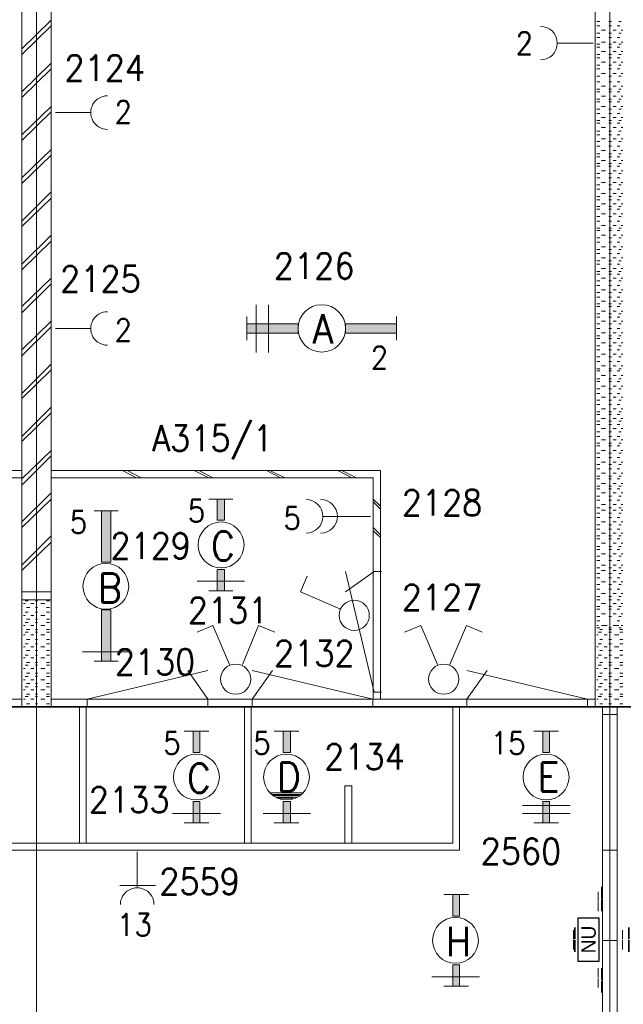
# Model space of a CAD drawing. Header units: metres. Extents: x -119 to 0, y 0 to 84.
# Tile 32 of 53: x -48.73 to -44.52, y 49.1 to 55.96. Entities that reach past the tile are written whole.
import ezdxf
from ezdxf.enums import TextEntityAlignment as Align

# ---------------------------------------------------------------- set-up
doc = ezdxf.new("R2010")
doc.units = ezdxf.units.M
doc.header["$MEASUREMENT"] = 0
doc.layers.add('Level 1', color=1, linetype='Continuous', lineweight=0)
doc.layers.add('Level 20', color=1, linetype='Continuous', lineweight=0)
doc.styles.add('Style-STANDARD', font='STANDARD.shx')
doc.styles.add('Style-WORKING', font='WORKING.shx')

# ---------------------------------------------------------------- blocks, each defined once
blk = doc.blocks.new('1260')
at = {"layer": 'Level 1', "color": 1, "linetype": 'Continuous', "lineweight": 0}
for p, q in [((-630.0001, -100), (-630.0001, 100)), ((630.0001, -100), (630.0001, 100))]:
    blk.add_line(p, q, dxfattribs=at)
blk.add_circle((0, 0), 200, dxfattribs=at)
at = {"layer": 'Level 1', "color": 1, "linetype": 'Continuous', "lineweight": 0, "extrusion": (0, 0, -1)}
blk.add_solid([(200, 40), (630.0001, 40), (200, -40), (630.0001, -40)], dxfattribs=at)
at = {"layer": 'Level 1', "color": 1, "linetype": 'Continuous', "lineweight": 0}
blk.add_solid([(200, -40), (630.0001, -40), (200, 40), (630.0001, 40)], dxfattribs=at)
for points in [[(-200, 40), (-630.0001, 40), (-630.0001, -40), (-200, -40)], [(200, -40), (630.0001, -40), (630.0001, 40), (200, 40)]]:
    blk.add_3dface(points, dxfattribs=at)
at = {"layer": 'Level 1', "color": 1, "linetype": 'Continuous', "lineweight": 0, "style": 'Style-STANDARD'}
blk.add_text('A', height=250, dxfattribs=at).set_placement((-77.7681, -128.6793))
blk = doc.blocks.new('EE3A')
at = {"layer": 'Level 20', "color": 2, "linetype": 'Continuous', "lineweight": 30}
blk.add_3dface([(-0.03, 0), (0.03, 0), (0.03, 0.03), (-0.03, 0.03)], dxfattribs=at)
at = {"layer": 'Level 20', "color": 253, "linetype": 'Continuous', "lineweight": 13, "style": 'Style-WORKING'}
blk.add_text('NU', height=0.02, dxfattribs=at).set_placement((0.0002, 0.015), align=Align.MIDDLE_CENTER)
at = {"layer": 'Level 20', "color": 253, "linetype": 'Continuous', "lineweight": 13, "style": 'Style-WORKING', "width": 0.900036}
blk.add_attdef('EE3A_29705', text='', height=0.025, dxfattribs=at).set_placement((-0.0001, 0.04), align=Align.CENTER)
at = {"layer": 'Level 20', "color": 11, "linetype": 'Continuous', "lineweight": 0, "style": 'Style-WORKING'}
blk.add_attdef('EE3A_29704', text='', height=0.018, dxfattribs=at).set_placement((0, 0.04), align=Align.CENTER)
at = {"layer": 'Level 20', "color": 253, "linetype": 'Continuous', "lineweight": 13, "style": 'Style-WORKING', "width": 0.900036}
blk.add_attdef('EE3A_29701', text='', height=0.025, dxfattribs=at).set_placement((-0.04, 0.015), align=Align.MIDDLE_RIGHT)
blk.add_attdef('EE3A_29703', text='', height=0.025, dxfattribs=at).set_placement((0.04, 0.015), align=Align.MIDDLE_LEFT)
at = {"layer": 'Level 20', "color": 11, "linetype": 'Continuous', "lineweight": 0, "style": 'Style-WORKING'}
blk.add_attdef('EE3A_29700', text='', height=0.018, dxfattribs=at).set_placement((-0.04, 0.015), align=Align.MIDDLE_RIGHT)
blk.add_attdef('EE3A_29702', text='', height=0.018, dxfattribs=at).set_placement((0.04, 0.015), align=Align.MIDDLE_LEFT)
at = {"layer": 'Level 20', "color": 253, "linetype": 'Continuous', "lineweight": 13, "style": 'Style-WORKING', "width": 0.900036}
blk.add_attdef('EE3A_29707', text='', height=0.025, dxfattribs=at).set_placement((-0.0001, -0.01), align=Align.TOP_CENTER)
at = {"layer": 'Level 20', "color": 11, "linetype": 'Continuous', "lineweight": 0, "style": 'Style-WORKING'}
blk.add_attdef('EE3A_29706', text='', height=0.018, dxfattribs=at).set_placement((0, -0.01), align=Align.TOP_CENTER)

msp = doc.modelspace()

# ---------------------------------------------------------------- linework, layer by layer
at = {"layer": 'Level 1', "color": 11, "linetype": 'Continuous', "lineweight": 0}
for p, q in [((-48.6123, 62.0781), (-48.6123, 35.3152)), ((-44.6164, 62.0781), (-44.6164, 35.4049)), ((-106.4536, 51.1663), (-6.9068, 51.1663))]:
    msp.add_line(p, q, dxfattribs=at)
at = {"layer": 'Level 1', "color": 1, "linetype": 'Continuous', "lineweight": 0}
for p, q in [((-48.7137, 58.5539), (-48.7137, 51.1702)), ((-48.511, 58.5539), (-48.511, 51.1702)), ((-44.7178, 58.5539), (-44.7178, 51.1702)), ((-48.511, 55.9536), (-48.7137, 55.7548)), ((-44.7061, 55.9458), (-44.6866, 55.9458)), ((-44.6242, 55.9458), (-44.6047, 55.9458)), ((-44.554, 55.9458), (-44.5385, 55.9458)), ((-48.511, 55.9146), (-48.7137, 55.7158)), ((-44.7061, 55.9146), (-44.6866, 55.9146)), ((-44.7061, 55.8639), (-44.6866, 55.8639)), ((-44.6749, 55.8834), (-44.6476, 55.8834)), ((-44.6242, 55.9146), (-44.6047, 55.9146)), ((-44.6242, 55.8639), (-44.6047, 55.8639)), ((-44.593, 55.8834), (-44.5735, 55.8834)), ((-44.5657, 55.9146), (-44.5462, 55.9146)), ((-44.554, 55.8639), (-44.5385, 55.8639)), ((-44.5385, 55.8834), (-44.5268, 55.8834)), ((-44.7334, 55.7938), (-44.979, 55.7938)), ((-44.7061, 55.8328), (-44.6866, 55.8328)), ((-44.6749, 55.8016), (-44.6476, 55.8016)), ((-44.6242, 55.8328), (-44.6047, 55.8328)), ((-44.593, 55.8016), (-44.5735, 55.8016)), ((-44.5657, 55.8328), (-44.5462, 55.8328)), ((-44.5385, 55.8016), (-44.5268, 55.8016)), ((-44.7061, 55.786), (-44.6866, 55.786)), ((-44.7061, 55.7665), (-44.6866, 55.7665)), ((-44.6749, 55.7353), (-44.6476, 55.7353)), ((-44.6242, 55.786), (-44.6047, 55.786)), ((-44.6242, 55.7665), (-44.6047, 55.7665)), ((-44.593, 55.7353), (-44.5735, 55.7353)), ((-44.5657, 55.7665), (-44.5462, 55.7665)), ((-44.554, 55.786), (-44.5385, 55.786)), ((-44.5385, 55.7353), (-44.5268, 55.7353)), ((-44.7061, 55.7158), (-44.6866, 55.7158)), ((-44.7061, 55.6924), (-44.6866, 55.6924)), ((-44.6749, 55.6612), (-44.6476, 55.6612)), ((-44.6242, 55.7158), (-44.6047, 55.7158)), ((-44.6242, 55.6924), (-44.6047, 55.6924)), ((-44.593, 55.6612), (-44.5735, 55.6612)), ((-44.5657, 55.6924), (-44.5462, 55.6924)), ((-44.554, 55.7158), (-44.5385, 55.7158)), ((-44.5385, 55.6612), (-44.5268, 55.6612)), ((-48.511, 55.6534), (-48.7137, 55.4546)), ((-48.511, 55.6144), (-48.7137, 55.4156)), ((-44.7061, 55.6417), (-44.6866, 55.6417)), ((-44.7061, 55.6144), (-44.6866, 55.6144)), ((-44.6242, 55.6417), (-44.6047, 55.6417)), ((-44.6242, 55.6144), (-44.6047, 55.6144)), ((-44.5657, 55.6144), (-44.5462, 55.6144)), ((-44.554, 55.6417), (-44.5385, 55.6417)), ((-44.7061, 55.5638), (-44.6866, 55.5638)), ((-44.7061, 55.5248), (-44.6866, 55.5248)), ((-44.6749, 55.5833), (-44.6476, 55.5833)), ((-44.6242, 55.5638), (-44.6047, 55.5638)), ((-44.6242, 55.5248), (-44.6047, 55.5248)), ((-44.593, 55.5833), (-44.5735, 55.5833)), ((-44.5657, 55.5248), (-44.5462, 55.5248)), ((-44.554, 55.5638), (-44.5385, 55.5638)), ((-44.5385, 55.5833), (-44.5268, 55.5833)), ((-44.7061, 55.4741), (-44.6866, 55.4741)), ((-44.7061, 55.4546), (-44.6866, 55.4546)), ((-44.6749, 55.4936), (-44.6476, 55.4936)), ((-44.6242, 55.4741), (-44.6047, 55.4741)), ((-44.6242, 55.4546), (-44.6047, 55.4546)), ((-44.593, 55.4936), (-44.5735, 55.4936)), ((-44.5657, 55.4546), (-44.5462, 55.4546)), ((-44.554, 55.4741), (-44.5385, 55.4741)), ((-44.5385, 55.4936), (-44.5268, 55.4936)), ((-44.7061, 55.4039), (-44.6866, 55.4039)), ((-44.7061, 55.3844), (-44.6866, 55.3844)), ((-44.6749, 55.4234), (-44.6476, 55.4234)), ((-44.6242, 55.4039), (-44.6047, 55.4039)), ((-44.6242, 55.3844), (-44.6047, 55.3844)), ((-44.593, 55.4234), (-44.5735, 55.4234)), ((-44.5657, 55.3844), (-44.5462, 55.3844)), ((-44.554, 55.4039), (-44.5385, 55.4039)), ((-44.5385, 55.4234), (-44.5268, 55.4234)), ((-48.511, 55.3532), (-48.7137, 55.1544)), ((-48.511, 55.3143), (-48.7137, 55.1154)), ((-44.7061, 55.3338), (-44.6866, 55.3338)), ((-44.6749, 55.3532), (-44.6476, 55.3532)), ((-44.6242, 55.3338), (-44.6047, 55.3338)), ((-44.593, 55.3532), (-44.5735, 55.3532)), ((-44.554, 55.3338), (-44.5385, 55.3338)), ((-44.5385, 55.3532), (-44.5268, 55.3532)), ((-48.4798, 55.3104), (-48.2381, 55.3104)), ((-44.7061, 55.3026), (-44.6866, 55.3026)), ((-44.7061, 55.2558), (-44.6866, 55.2558)), ((-44.6749, 55.2753), (-44.6476, 55.2753)), ((-44.6242, 55.3026), (-44.6047, 55.3026)), ((-44.6242, 55.2558), (-44.6047, 55.2558)), ((-44.593, 55.2753), (-44.5735, 55.2753)), ((-44.5657, 55.3026), (-44.5462, 55.3026)), ((-44.554, 55.2558), (-44.5385, 55.2558)), ((-44.5385, 55.2753), (-44.5268, 55.2753)), ((-44.7061, 55.2363), (-44.6866, 55.2363)), ((-44.7061, 55.1817), (-44.6866, 55.1817)), ((-44.6749, 55.2051), (-44.6476, 55.2051)), ((-44.6242, 55.2363), (-44.6047, 55.2363)), ((-44.6242, 55.1817), (-44.6047, 55.1817)), ((-44.593, 55.2051), (-44.5735, 55.2051)), ((-44.5657, 55.2363), (-44.5462, 55.2363)), ((-44.554, 55.1817), (-44.5385, 55.1817)), ((-44.5385, 55.2051), (-44.5268, 55.2051)), ((-44.7061, 55.1544), (-44.6866, 55.1544)), ((-44.7061, 55.1076), (-44.6866, 55.1076)), ((-44.6749, 55.1271), (-44.6476, 55.1271)), ((-44.6242, 55.1544), (-44.6047, 55.1544)), ((-44.6242, 55.1076), (-44.6047, 55.1076)), ((-44.593, 55.1271), (-44.5735, 55.1271)), ((-44.5657, 55.1544), (-44.5462, 55.1544)), ((-44.554, 55.1076), (-44.5385, 55.1076)), ((-44.5385, 55.1271), (-44.5268, 55.1271)), ((-48.511, 55.0531), (-48.7137, 54.8542)), ((-44.7061, 55.0765), (-44.6866, 55.0765)), ((-44.6749, 55.0453), (-44.6476, 55.0453)), ((-44.6242, 55.0765), (-44.6047, 55.0765)), ((-44.593, 55.0453), (-44.5735, 55.0453)), ((-44.5657, 55.0765), (-44.5462, 55.0765)), ((-44.5385, 55.0453), (-44.5268, 55.0453)), ((-48.511, 55.0141), (-48.7137, 54.8153)), ((-44.7061, 55.0219), (-44.6866, 55.0219)), ((-44.7061, 55.0024), (-44.6866, 55.0024)), ((-44.6749, 54.9751), (-44.6476, 54.9751)), ((-44.6242, 55.0219), (-44.6047, 55.0219)), ((-44.6242, 55.0024), (-44.6047, 55.0024)), ((-44.593, 54.9751), (-44.5735, 54.9751)), ((-44.5657, 55.0024), (-44.5462, 55.0024)), ((-44.554, 55.0219), (-44.5385, 55.0219)), ((-44.5385, 54.9751), (-44.5268, 54.9751)), ((-44.7061, 54.9556), (-44.6866, 54.9556)), ((-44.7061, 54.9361), (-44.6866, 54.9361)), ((-44.6749, 54.9049), (-44.6476, 54.9049)), ((-44.6242, 54.9556), (-44.6047, 54.9556)), ((-44.6242, 54.9361), (-44.6047, 54.9361)), ((-44.593, 54.9049), (-44.5735, 54.9049)), ((-44.5657, 54.9361), (-44.5462, 54.9361)), ((-44.554, 54.9556), (-44.5385, 54.9556)), ((-44.5385, 54.9049), (-44.5268, 54.9049)), ((-44.7061, 54.8854), (-44.6866, 54.8854)), ((-44.7061, 54.8542), (-44.6866, 54.8542)), ((-44.6242, 54.8854), (-44.6047, 54.8854)), ((-44.6242, 54.8542), (-44.6047, 54.8542)), ((-44.5657, 54.8542), (-44.5462, 54.8542)), ((-44.554, 54.8854), (-44.5385, 54.8854)), ((-44.7061, 54.8075), (-44.6866, 54.8075)), ((-44.7061, 54.7763), (-44.6866, 54.7763)), ((-44.6749, 54.8231), (-44.6476, 54.8231)), ((-44.6242, 54.8075), (-44.6047, 54.8075)), ((-44.6242, 54.7763), (-44.6047, 54.7763)), ((-44.593, 54.8231), (-44.5735, 54.8231)), ((-44.5657, 54.7763), (-44.5462, 54.7763)), ((-44.554, 54.8075), (-44.5385, 54.8075)), ((-44.5385, 54.8231), (-44.5268, 54.8231)), ((-48.511, 54.7568), (-48.7137, 54.5541)), ((-48.511, 54.7139), (-48.7137, 54.5151)), ((-44.7061, 54.7256), (-44.6866, 54.7256)), ((-44.7061, 54.7022), (-44.6866, 54.7022)), ((-44.6749, 54.7451), (-44.6476, 54.7451)), ((-44.6242, 54.7256), (-44.6047, 54.7256)), ((-44.6242, 54.7022), (-44.6047, 54.7022)), ((-44.593, 54.7451), (-44.5735, 54.7451)), ((-44.5657, 54.7022), (-44.5462, 54.7022)), ((-44.554, 54.7256), (-44.5385, 54.7256)), ((-44.5385, 54.7451), (-44.5268, 54.7451)), ((-44.7061, 54.6554), (-44.6866, 54.6554)), ((-44.7061, 54.6359), (-44.6866, 54.6359)), ((-44.6749, 54.6749), (-44.6476, 54.6749)), ((-44.6242, 54.6554), (-44.6047, 54.6554)), ((-44.6242, 54.6359), (-44.6047, 54.6359)), ((-44.593, 54.6749), (-44.5735, 54.6749)), ((-44.5657, 54.6359), (-44.5462, 54.6359)), ((-44.554, 54.6554), (-44.5385, 54.6554)), ((-44.5385, 54.6749), (-44.5268, 54.6749)), ((-44.7061, 54.5852), (-44.6866, 54.5852)), ((-44.6749, 54.6047), (-44.6476, 54.6047)), ((-44.6242, 54.5852), (-44.6047, 54.5852)), ((-44.593, 54.6047), (-44.5735, 54.6047)), ((-44.554, 54.5852), (-44.5385, 54.5852)), ((-44.5385, 54.6047), (-44.5268, 54.6047)), ((-44.7061, 54.5541), (-44.6866, 54.5541)), ((-44.7061, 54.5034), (-44.6866, 54.5034)), ((-44.6749, 54.5229), (-44.6476, 54.5229)), ((-44.6242, 54.5541), (-44.6047, 54.5541)), ((-44.6242, 54.5034), (-44.6047, 54.5034)), ((-44.593, 54.5229), (-44.5735, 54.5229)), ((-44.5657, 54.5541), (-44.5462, 54.5541)), ((-44.554, 54.5034), (-44.5385, 54.5034)), ((-44.5385, 54.5229), (-44.5268, 54.5229)), ((-48.511, 54.4566), (-48.7137, 54.2539)), ((-44.7061, 54.4878), (-44.6866, 54.4878)), ((-44.7061, 54.4371), (-44.6866, 54.4371)), ((-44.6749, 54.4566), (-44.6476, 54.4566)), ((-44.6242, 54.4878), (-44.6047, 54.4878)), ((-44.6242, 54.4371), (-44.6047, 54.4371)), ((-44.593, 54.4566), (-44.5735, 54.4566)), ((-44.5657, 54.4878), (-44.5462, 54.4878)), ((-44.554, 54.4371), (-44.5385, 54.4371)), ((-44.5385, 54.4566), (-44.5268, 54.4566)), ((-48.511, 54.4137), (-48.7137, 54.2149)), ((-44.7061, 54.4059), (-44.6866, 54.4059)), ((-44.7061, 54.3552), (-44.6866, 54.3552)), ((-44.6749, 54.3747), (-44.6476, 54.3747)), ((-44.6242, 54.4059), (-44.6047, 54.4059)), ((-44.6242, 54.3552), (-44.6047, 54.3552)), ((-44.593, 54.3747), (-44.5735, 54.3747)), ((-44.5657, 54.4059), (-44.5462, 54.4059)), ((-44.554, 54.3552), (-44.5385, 54.3552)), ((-44.5385, 54.3747), (-44.5268, 54.3747)), ((-44.7061, 54.328), (-44.6866, 54.328)), ((-44.6749, 54.2968), (-44.6476, 54.2968)), ((-44.6242, 54.328), (-44.6047, 54.328)), ((-44.593, 54.2968), (-44.5735, 54.2968)), ((-44.5657, 54.328), (-44.5462, 54.328)), ((-44.5385, 54.2968), (-44.5268, 54.2968)), ((-44.7061, 54.2773), (-44.6866, 54.2773)), ((-44.7061, 54.2539), (-44.6866, 54.2539)), ((-44.6749, 54.2227), (-44.6476, 54.2227)), ((-44.6242, 54.2773), (-44.6047, 54.2773)), ((-44.6242, 54.2539), (-44.6047, 54.2539)), ((-44.593, 54.2227), (-44.5735, 54.2227)), ((-44.5657, 54.2539), (-44.5462, 54.2539)), ((-44.554, 54.2773), (-44.5385, 54.2773)), ((-44.5385, 54.2227), (-44.5268, 54.2227)), ((-48.511, 54.1564), (-48.7137, 53.9576)), ((-44.7061, 54.2032), (-44.6866, 54.2032)), ((-44.7061, 54.1837), (-44.6866, 54.1837)), ((-44.6749, 54.1564), (-44.6476, 54.1564)), ((-44.6242, 54.2032), (-44.6047, 54.2032)), ((-44.6242, 54.1837), (-44.6047, 54.1837)), ((-44.593, 54.1564), (-44.5735, 54.1564)), ((-44.5657, 54.1837), (-44.5462, 54.1837)), ((-44.554, 54.2032), (-44.5385, 54.2032)), ((-44.5385, 54.1564), (-44.5268, 54.1564)), ((-48.511, 54.1174), (-48.7137, 53.9147)), ((-44.7061, 54.1369), (-44.6866, 54.1369)), ((-44.7061, 54.1057), (-44.6866, 54.1057)), ((-44.6242, 54.1369), (-44.6047, 54.1369)), ((-44.6242, 54.1057), (-44.6047, 54.1057)), ((-44.5657, 54.1057), (-44.5462, 54.1057)), ((-44.554, 54.1369), (-44.5385, 54.1369)), ((-44.7061, 54.0551), (-44.6866, 54.0551)), ((-44.7061, 54.0239), (-44.6866, 54.0239)), ((-44.6749, 54.0746), (-44.6476, 54.0746)), ((-44.6242, 54.0551), (-44.6047, 54.0551)), ((-44.6242, 54.0239), (-44.6047, 54.0239)), ((-44.593, 54.0746), (-44.5735, 54.0746)), ((-44.5657, 54.0239), (-44.5462, 54.0239)), ((-44.554, 54.0551), (-44.5385, 54.0551)), ((-44.5385, 54.0746), (-44.5268, 54.0746)), ((-47.0803, 53.9693), (-47.0803, 53.6379)), ((-46.9945, 53.9693), (-46.9945, 53.6379)), ((-44.7061, 53.9771), (-44.6866, 53.9771)), ((-44.7061, 53.9576), (-44.6866, 53.9576)), ((-44.6749, 53.9966), (-44.6476, 53.9966)), ((-44.6242, 53.9771), (-44.6047, 53.9771)), ((-44.6242, 53.9576), (-44.6047, 53.9576)), ((-44.593, 53.9966), (-44.5735, 53.9966)), ((-44.5657, 53.9576), (-44.5462, 53.9576)), ((-44.554, 53.9771), (-44.5385, 53.9771)), ((-44.5385, 53.9966), (-44.5268, 53.9966)), ((-44.7061, 53.9069), (-44.6866, 53.9069)), ((-44.7061, 53.8835), (-44.6866, 53.8835)), ((-44.6749, 53.9264), (-44.6476, 53.9264)), ((-44.6242, 53.9069), (-44.6047, 53.9069)), ((-44.6242, 53.8835), (-44.6047, 53.8835)), ((-44.593, 53.9264), (-44.5735, 53.9264)), ((-44.5657, 53.8835), (-44.5462, 53.8835)), ((-44.554, 53.9069), (-44.5385, 53.9069)), ((-44.5385, 53.9264), (-44.5268, 53.9264)), ((-48.511, 53.8562), (-48.7137, 53.6574)), ((-48.511, 53.8173), (-48.7137, 53.6145)), ((-48.4798, 53.8056), (-48.2381, 53.8056)), ((-44.7061, 53.8368), (-44.6866, 53.8368)), ((-44.7061, 53.8056), (-44.6866, 53.8056)), ((-44.6749, 53.8562), (-44.6476, 53.8562)), ((-44.6242, 53.8368), (-44.6047, 53.8368)), ((-44.6242, 53.8056), (-44.6047, 53.8056)), ((-44.593, 53.8562), (-44.5735, 53.8562)), ((-44.5657, 53.8056), (-44.5462, 53.8056)), ((-44.554, 53.8368), (-44.5385, 53.8368)), ((-44.5385, 53.8562), (-44.5268, 53.8562)), ((-44.7061, 53.7549), (-44.6866, 53.7549)), ((-44.7061, 53.7354), (-44.6866, 53.7354)), ((-44.6749, 53.7744), (-44.6476, 53.7744)), ((-44.6242, 53.7549), (-44.6047, 53.7549)), ((-44.6242, 53.7354), (-44.6047, 53.7354)), ((-44.593, 53.7744), (-44.5735, 53.7744)), ((-44.5657, 53.7354), (-44.5462, 53.7354)), ((-44.554, 53.7549), (-44.5385, 53.7549)), ((-44.5385, 53.7744), (-44.5268, 53.7744)), ((-44.7061, 53.6847), (-44.6866, 53.6847)), ((-44.6749, 53.7042), (-44.6476, 53.7042)), ((-44.6242, 53.6847), (-44.6047, 53.6847)), ((-44.593, 53.7042), (-44.5735, 53.7042)), ((-44.554, 53.6847), (-44.5385, 53.6847)), ((-44.5385, 53.7042), (-44.5268, 53.7042)), ((-44.7061, 53.6574), (-44.6866, 53.6574)), ((-44.7061, 53.6067), (-44.6866, 53.6067)), ((-44.6749, 53.6262), (-44.6476, 53.6262)), ((-44.6242, 53.6574), (-44.6047, 53.6574)), ((-44.6242, 53.6067), (-44.6047, 53.6067)), ((-44.593, 53.6262), (-44.5735, 53.6262)), ((-44.5657, 53.6574), (-44.5462, 53.6574)), ((-44.554, 53.6067), (-44.5385, 53.6067)), ((-44.5385, 53.6262), (-44.5268, 53.6262)), ((-48.511, 53.5561), (-48.7137, 53.3533)), ((-44.7061, 53.5756), (-44.6866, 53.5756)), ((-44.6749, 53.5444), (-44.6476, 53.5444)), ((-44.6242, 53.5756), (-44.6047, 53.5756)), ((-44.593, 53.5444), (-44.5735, 53.5444)), ((-44.5657, 53.5756), (-44.5462, 53.5756)), ((-44.5385, 53.5444), (-44.5268, 53.5444)), ((-48.511, 53.5171), (-48.7137, 53.3182)), ((-44.7061, 53.5249), (-44.6866, 53.5249)), ((-44.7061, 53.5093), (-44.6866, 53.5093)), ((-44.6749, 53.4781), (-44.6476, 53.4781)), ((-44.6242, 53.5249), (-44.6047, 53.5249)), ((-44.6242, 53.5093), (-44.6047, 53.5093)), ((-44.593, 53.4781), (-44.5735, 53.4781)), ((-44.5657, 53.5093), (-44.5462, 53.5093)), ((-44.554, 53.5249), (-44.5385, 53.5249)), ((-44.5385, 53.4781), (-44.5268, 53.4781)), ((-44.7061, 53.4547), (-44.6866, 53.4547)), ((-44.7061, 53.4352), (-44.6866, 53.4352)), ((-44.6749, 53.404), (-44.6476, 53.404)), ((-44.6242, 53.4547), (-44.6047, 53.4547)), ((-44.6242, 53.4352), (-44.6047, 53.4352)), ((-44.593, 53.404), (-44.5735, 53.404)), ((-44.5657, 53.4352), (-44.5462, 53.4352)), ((-44.554, 53.4547), (-44.5385, 53.4547)), ((-44.5385, 53.404), (-44.5268, 53.404)), ((-44.7061, 53.3845), (-44.6866, 53.3845)), ((-44.7061, 53.3533), (-44.6866, 53.3533)), ((-44.6749, 53.326), (-44.6476, 53.326)), ((-44.6242, 53.3845), (-44.6047, 53.3845)), ((-44.6242, 53.3533), (-44.6047, 53.3533)), ((-44.593, 53.326), (-44.5735, 53.326)), ((-44.5657, 53.3533), (-44.5462, 53.3533)), ((-44.554, 53.3845), (-44.5385, 53.3845)), ((-44.5385, 53.326), (-44.5268, 53.326)), ((-48.511, 53.2559), (-48.7137, 53.0532)), ((-44.7061, 53.3066), (-44.6866, 53.3066)), ((-44.7061, 53.2754), (-44.6866, 53.2754)), ((-44.6242, 53.3066), (-44.6047, 53.3066)), ((-44.6242, 53.2754), (-44.6047, 53.2754)), ((-44.5657, 53.2754), (-44.5462, 53.2754)), ((-44.554, 53.3066), (-44.5385, 53.3066)), ((-48.511, 53.2169), (-48.7137, 53.0181)), ((-44.7061, 53.2247), (-44.6866, 53.2247)), ((-44.7061, 53.2052), (-44.6866, 53.2052)), ((-44.6749, 53.2442), (-44.6476, 53.2442)), ((-44.6242, 53.2247), (-44.6047, 53.2247)), ((-44.6242, 53.2052), (-44.6047, 53.2052)), ((-44.593, 53.2442), (-44.5735, 53.2442)), ((-44.5657, 53.2052), (-44.5462, 53.2052)), ((-44.554, 53.2247), (-44.5385, 53.2247)), ((-44.5385, 53.2442), (-44.5268, 53.2442)), ((-44.7061, 53.1584), (-44.6866, 53.1584)), ((-44.7061, 53.135), (-44.6866, 53.135)), ((-44.6749, 53.1779), (-44.6476, 53.1779)), ((-44.6242, 53.1584), (-44.6047, 53.1584)), ((-44.6242, 53.135), (-44.6047, 53.135)), ((-44.593, 53.1779), (-44.5735, 53.1779)), ((-44.5657, 53.135), (-44.5462, 53.135)), ((-44.554, 53.1584), (-44.5385, 53.1584)), ((-44.5385, 53.1779), (-44.5268, 53.1779)), ((-44.7061, 53.0843), (-44.6866, 53.0843)), ((-44.7061, 53.0532), (-44.6866, 53.0532)), ((-44.6749, 53.1077), (-44.6476, 53.1077)), ((-44.6242, 53.0843), (-44.6047, 53.0843)), ((-44.6242, 53.0532), (-44.6047, 53.0532)), ((-44.593, 53.1077), (-44.5735, 53.1077)), ((-44.5657, 53.0532), (-44.5462, 53.0532)), ((-44.554, 53.0843), (-44.5385, 53.0843)), ((-44.5385, 53.1077), (-44.5268, 53.1077)), ((-44.7061, 53.0064), (-44.6866, 53.0064)), ((-44.7061, 52.9869), (-44.6866, 52.9869)), ((-44.6749, 53.0298), (-44.6476, 53.0298)), ((-44.6242, 53.0064), (-44.6047, 53.0064)), ((-44.6242, 52.9869), (-44.6047, 52.9869)), ((-44.593, 53.0298), (-44.5735, 53.0298)), ((-44.5657, 52.9869), (-44.5462, 52.9869)), ((-44.554, 53.0064), (-44.5385, 53.0064)), ((-44.5385, 53.0298), (-44.5268, 53.0298)), ((-48.511, 52.9557), (-48.7137, 52.7569)), ((-48.511, 52.9167), (-48.7137, 52.714)), ((-44.7061, 52.9362), (-44.6866, 52.9362)), ((-44.6749, 52.9557), (-44.6476, 52.9557)), ((-44.6242, 52.9362), (-44.6047, 52.9362)), ((-44.593, 52.9557), (-44.5735, 52.9557)), ((-44.554, 52.9362), (-44.5385, 52.9362)), ((-44.5385, 52.9557), (-44.5268, 52.9557)), ((-44.7061, 52.905), (-44.6866, 52.905)), ((-44.7061, 52.8582), (-44.6866, 52.8582)), ((-44.6749, 52.8738), (-44.6476, 52.8738)), ((-44.6242, 52.905), (-44.6047, 52.905)), ((-44.6242, 52.8582), (-44.6047, 52.8582)), ((-44.593, 52.8738), (-44.5735, 52.8738)), ((-44.5657, 52.905), (-44.5462, 52.905)), ((-44.554, 52.8582), (-44.5385, 52.8582)), ((-44.5385, 52.8738), (-44.5268, 52.8738)), ((-48.7137, 52.8154), (-51.0099, 52.8154)), ((-48.511, 52.8154), (-46.2148, 52.8154)), ((-48.012, 52.8154), (-47.9145, 52.7647)), ((-47.9808, 52.8154), (-47.8833, 52.7647)), ((-47.513, 52.8154), (-47.4116, 52.7647)), ((-47.4818, 52.8154), (-47.3804, 52.7647)), ((-47.0101, 52.8154), (-46.9126, 52.7647)), ((-46.9867, 52.8154), (-46.8814, 52.7647)), ((-46.5111, 52.8154), (-46.4136, 52.7647)), ((-46.4838, 52.8154), (-46.3824, 52.7647)), ((-46.2148, 52.8154), (-46.2148, 51.2209)), ((-44.7061, 52.827), (-44.6866, 52.827)), ((-44.7061, 52.7764), (-44.6866, 52.7764)), ((-44.6749, 52.7959), (-44.6476, 52.7959)), ((-44.6242, 52.827), (-44.6047, 52.827)), ((-44.6242, 52.7764), (-44.6047, 52.7764)), ((-44.593, 52.7959), (-44.5735, 52.7959)), ((-44.5657, 52.827), (-44.5462, 52.827)), ((-44.554, 52.7764), (-44.5385, 52.7764)), ((-44.5385, 52.7959), (-44.5268, 52.7959)), ((-48.7137, 52.7647), (-50.9592, 52.7647)), ((-48.511, 52.7647), (-46.2655, 52.7647)), ((-46.2655, 52.7647), (-46.2655, 51.2209)), ((-44.7061, 52.7569), (-44.6866, 52.7569)), ((-44.7061, 52.7062), (-44.6866, 52.7062)), ((-44.6749, 52.7257), (-44.6476, 52.7257)), ((-44.6242, 52.7569), (-44.6047, 52.7569)), ((-44.6242, 52.7062), (-44.6047, 52.7062)), ((-44.593, 52.7257), (-44.5735, 52.7257)), ((-44.5657, 52.7569), (-44.5462, 52.7569)), ((-44.554, 52.7062), (-44.5385, 52.7062)), ((-44.5385, 52.7257), (-44.5268, 52.7257)), ((-48.511, 52.6594), (-48.7137, 52.4567)), ((-44.7061, 52.6867), (-44.6866, 52.6867)), ((-44.7061, 52.636), (-44.6866, 52.636)), ((-44.6749, 52.6594), (-44.6476, 52.6594)), ((-44.6242, 52.6867), (-44.6047, 52.6867)), ((-44.6242, 52.636), (-44.6047, 52.636)), ((-44.593, 52.6594), (-44.5735, 52.6594)), ((-44.5657, 52.6867), (-44.5462, 52.6867)), ((-44.554, 52.636), (-44.5385, 52.636)), ((-44.5385, 52.6594), (-44.5268, 52.6594)), ((-48.511, 52.6165), (-48.7137, 52.4177)), ((-47.4116, 52.6165), (-47.244, 52.6165)), ((-46.2655, 52.6165), (-46.2148, 52.5659)), ((-46.2655, 52.597), (-46.2148, 52.5464)), ((-44.7061, 52.6087), (-44.6866, 52.6087)), ((-44.6749, 52.5775), (-44.6476, 52.5775)), ((-44.6242, 52.6087), (-44.6047, 52.6087)), ((-44.593, 52.5775), (-44.5735, 52.5775)), ((-44.5657, 52.6087), (-44.5462, 52.6087)), ((-44.5385, 52.5775), (-44.5268, 52.5775)), ((-48.0432, 52.5347), (-48.2108, 52.5347)), ((-44.7061, 52.5542), (-44.6866, 52.5542)), ((-44.7061, 52.5191), (-44.6866, 52.5191)), ((-44.6749, 52.5386), (-44.6476, 52.5386)), ((-44.6242, 52.5542), (-44.6047, 52.5542)), ((-44.6242, 52.5191), (-44.6047, 52.5191)), ((-44.593, 52.5386), (-44.5735, 52.5386)), ((-44.554, 52.5542), (-44.5385, 52.5542)), ((-44.554, 52.5191), (-44.5385, 52.5191)), ((-44.5385, 52.5386), (-44.5268, 52.5386)), ((-46.6124, 52.4957), (-46.285, 52.4957)), ((-44.7061, 52.4879), (-44.6866, 52.4879)), ((-44.7061, 52.4372), (-44.6866, 52.4372)), ((-44.6749, 52.4567), (-44.6476, 52.4567)), ((-44.6242, 52.4879), (-44.6047, 52.4879)), ((-44.6242, 52.4372), (-44.6047, 52.4372)), ((-44.593, 52.4567), (-44.5735, 52.4567)), ((-44.5657, 52.4879), (-44.5462, 52.4879)), ((-44.554, 52.4372), (-44.5385, 52.4372)), ((-44.5385, 52.4567), (-44.5268, 52.4567)), ((-46.2655, 52.4177), (-46.2148, 52.367)), ((-46.2655, 52.3943), (-46.2148, 52.3475)), ((-44.7061, 52.406), (-44.6866, 52.406)), ((-44.6749, 52.3787), (-44.6476, 52.3787)), ((-44.6242, 52.406), (-44.6047, 52.406)), ((-44.593, 52.3787), (-44.5735, 52.3787)), ((-44.5657, 52.406), (-44.5462, 52.406)), ((-44.5385, 52.3787), (-44.5268, 52.3787)), ((-48.511, 52.3592), (-48.7137, 52.1565)), ((-48.511, 52.3164), (-48.7137, 52.1175)), ((-44.7061, 52.3592), (-44.6866, 52.3592)), ((-44.7061, 52.3397), (-44.6866, 52.3397)), ((-44.6749, 52.3086), (-44.6476, 52.3086)), ((-44.6242, 52.3592), (-44.6047, 52.3592)), ((-44.6242, 52.3397), (-44.6047, 52.3397)), ((-44.593, 52.3086), (-44.5735, 52.3086)), ((-44.5657, 52.3397), (-44.5462, 52.3397)), ((-44.554, 52.3592), (-44.5385, 52.3592)), ((-44.5385, 52.3086), (-44.5268, 52.3086)), ((-44.7061, 52.2852), (-44.6866, 52.2852)), ((-44.7061, 52.2657), (-44.6866, 52.2657)), ((-44.6749, 52.2345), (-44.6476, 52.2345)), ((-44.6242, 52.2852), (-44.6047, 52.2852)), ((-44.6242, 52.2657), (-44.6047, 52.2657)), ((-44.593, 52.2345), (-44.5735, 52.2345)), ((-44.5657, 52.2657), (-44.5462, 52.2657)), ((-44.554, 52.2852), (-44.5385, 52.2852)), ((-44.5385, 52.2345), (-44.5268, 52.2345)), ((-44.7061, 52.2189), (-44.6866, 52.2189)), ((-44.7061, 52.1877), (-44.6866, 52.1877)), ((-44.6749, 52.1565), (-44.6476, 52.1565)), ((-44.6242, 52.2189), (-44.6047, 52.2189)), ((-44.6242, 52.1877), (-44.6047, 52.1877)), ((-44.593, 52.1565), (-44.5735, 52.1565)), ((-44.5657, 52.1877), (-44.5462, 52.1877)), ((-44.554, 52.2189), (-44.5385, 52.2189)), ((-44.5385, 52.1565), (-44.5268, 52.1565)), ((-46.2585, 51.2707), (-46.4585, 52.1107)), ((-46.2585, 52.1107), (-46.4585, 51.9707)), ((-46.2085, 52.1107), (-46.2585, 52.1107)), ((-44.7061, 52.137), (-44.6866, 52.137)), ((-44.7061, 52.098), (-44.6866, 52.098)), ((-44.6749, 52.1175), (-44.6476, 52.1175)), ((-44.6242, 52.137), (-44.6047, 52.137)), ((-44.6242, 52.098), (-44.6047, 52.098)), ((-44.593, 52.1175), (-44.5735, 52.1175)), ((-44.554, 52.137), (-44.5385, 52.137)), ((-44.554, 52.098), (-44.5385, 52.098)), ((-44.5385, 52.1175), (-44.5268, 52.1175)), ((-47.4935, 52.0435), (-47.1621, 52.0435)), ((-46.7723, 51.9694), (-46.7255, 52.0786)), ((-44.7061, 52.0668), (-44.6866, 52.0668)), ((-44.7061, 52.0201), (-44.6866, 52.0201)), ((-44.6749, 52.0396), (-44.6476, 52.0396)), ((-44.6242, 52.0668), (-44.6047, 52.0668)), ((-44.6242, 52.0201), (-44.6047, 52.0201)), ((-44.593, 52.0396), (-44.5735, 52.0396)), ((-44.5657, 52.0668), (-44.5462, 52.0668)), ((-44.554, 52.0201), (-44.5385, 52.0201)), ((-44.5385, 52.0396), (-44.5268, 52.0396)), ((-48.511, 51.9694), (-48.7137, 51.9694)), ((-47.4116, 51.9772), (-47.244, 51.9772)), ((-46.4994, 51.8524), (-46.7723, 51.9694)), ((-44.7061, 51.9889), (-44.6866, 51.9889)), ((-44.6749, 51.9577), (-44.6476, 51.9577)), ((-44.6242, 51.9889), (-44.6047, 51.9889)), ((-44.593, 51.9577), (-44.5735, 51.9577)), ((-44.5657, 51.9889), (-44.5462, 51.9889)), ((-44.5385, 51.9577), (-44.5268, 51.9577)), ((-48.511, 51.9148), (-48.7137, 51.9148)), ((-48.6903, 51.8875), (-48.702, 51.8875)), ((-48.6708, 51.907), (-48.6903, 51.907)), ((-48.6318, 51.8875), (-48.6513, 51.8875)), ((-48.6045, 51.907), (-48.6201, 51.907)), ((-48.5539, 51.8875), (-48.5811, 51.8875)), ((-48.5227, 51.907), (-48.5422, 51.907)), ((-44.7061, 51.9382), (-44.6866, 51.9382)), ((-44.7061, 51.9148), (-44.6866, 51.9148)), ((-44.6749, 51.8875), (-44.6476, 51.8875)), ((-44.6242, 51.9382), (-44.6047, 51.9382)), ((-44.6242, 51.9148), (-44.6047, 51.9148)), ((-44.593, 51.8875), (-44.5735, 51.8875)), ((-44.5657, 51.9148), (-44.5462, 51.9148)), ((-44.554, 51.9382), (-44.5385, 51.9382)), ((-44.5385, 51.8875), (-44.5268, 51.8875)), ((-48.6708, 51.829), (-48.6903, 51.829)), ((-48.6591, 51.8602), (-48.6825, 51.8602)), ((-48.6045, 51.8602), (-48.6201, 51.8602)), ((-48.6045, 51.829), (-48.6201, 51.829)), ((-48.5227, 51.8602), (-48.5422, 51.8602)), ((-48.5227, 51.829), (-48.5422, 51.829)), ((-44.7061, 51.868), (-44.6866, 51.868)), ((-44.7061, 51.8485), (-44.6866, 51.8485)), ((-44.6749, 51.8174), (-44.6476, 51.8174)), ((-44.6242, 51.868), (-44.6047, 51.868)), ((-44.6242, 51.8485), (-44.6047, 51.8485)), ((-44.593, 51.8174), (-44.5735, 51.8174)), ((-44.5657, 51.8485), (-44.5462, 51.8485)), ((-44.554, 51.868), (-44.5385, 51.868)), ((-44.5385, 51.8174), (-44.5268, 51.8174)), ((-48.6903, 51.8057), (-48.702, 51.8057)), ((-48.6708, 51.755), (-48.6903, 51.755)), ((-48.6591, 51.7784), (-48.6825, 51.7784)), ((-48.6318, 51.8057), (-48.6513, 51.8057)), ((-48.6045, 51.7784), (-48.6201, 51.7784)), ((-48.6045, 51.755), (-48.6201, 51.755)), ((-48.5539, 51.8057), (-48.5811, 51.8057)), ((-48.5227, 51.7784), (-48.5422, 51.7784)), ((-48.5227, 51.755), (-48.5422, 51.755)), ((-44.7061, 51.7979), (-44.6866, 51.7979)), ((-44.7061, 51.7667), (-44.6866, 51.7667)), ((-44.6242, 51.7979), (-44.6047, 51.7979)), ((-44.5657, 51.7667), (-44.5462, 51.7667)), ((-44.554, 51.7979), (-44.5385, 51.7979)), ((-48.6903, 51.7355), (-48.702, 51.7355)), ((-48.6708, 51.6887), (-48.6903, 51.6887)), ((-48.6591, 51.7082), (-48.6825, 51.7082)), ((-48.6318, 51.7355), (-48.6513, 51.7355)), ((-48.6045, 51.7082), (-48.6201, 51.7082)), ((-48.6045, 51.6887), (-48.6201, 51.6887)), ((-48.5539, 51.7355), (-48.5811, 51.7355)), ((-48.5227, 51.7082), (-48.5422, 51.7082)), ((-48.5227, 51.6887), (-48.5422, 51.6887)), ((-47.3843, 51.7355), (-47.4935, 51.6887)), ((-47.2674, 51.4626), (-47.3843, 51.7355)), ((-47.1777, 51.4626), (-47.0647, 51.7355)), ((-47.0647, 51.7355), (-46.9516, 51.6887)), ((-45.9341, 51.7355), (-46.0471, 51.6887)), ((-45.8171, 51.4626), (-45.9341, 51.7355)), ((-45.7314, 51.4626), (-45.6144, 51.7355)), ((-45.6144, 51.7355), (-45.5053, 51.6887)), ((-44.6983, 51.7355), (-44.7061, 51.7355)), ((-44.7061, 51.7199), (-44.6866, 51.7199)), ((-44.6749, 51.6887), (-44.6983, 51.6887)), ((-44.6671, 51.7082), (-44.6866, 51.7082)), ((-44.6749, 51.7355), (-44.6476, 51.7355)), ((-44.6359, 51.7355), (-44.6554, 51.7355)), ((-44.6242, 51.7199), (-44.6047, 51.7199)), ((-44.6047, 51.7082), (-44.6242, 51.7082)), ((-44.6047, 51.6887), (-44.6242, 51.6887)), ((-44.593, 51.7355), (-44.5735, 51.7355)), ((-44.554, 51.7355), (-44.5852, 51.7355)), ((-44.554, 51.7199), (-44.5385, 51.7199)), ((-44.5268, 51.7082), (-44.5462, 51.7082)), ((-44.5268, 51.6887), (-44.5462, 51.6887)), ((-44.5385, 51.7355), (-44.5268, 51.7355)), ((-48.6903, 51.6692), (-48.702, 51.6692)), ((-48.6708, 51.6068), (-48.6903, 51.6068)), ((-48.6591, 51.638), (-48.6825, 51.638)), ((-48.6318, 51.6692), (-48.6513, 51.6692)), ((-48.6045, 51.638), (-48.6201, 51.638)), ((-48.6045, 51.6068), (-48.6201, 51.6068)), ((-48.5539, 51.6692), (-48.5811, 51.6692)), ((-48.5227, 51.638), (-48.5422, 51.638)), ((-48.5227, 51.6068), (-48.5422, 51.6068)), ((-44.6983, 51.6692), (-44.7061, 51.6692)), ((-44.6749, 51.6068), (-44.6983, 51.6068)), ((-44.6671, 51.638), (-44.6866, 51.638)), ((-44.6359, 51.6692), (-44.6554, 51.6692)), ((-44.6047, 51.638), (-44.6242, 51.638)), ((-44.6047, 51.6068), (-44.6242, 51.6068)), ((-44.554, 51.6692), (-44.5852, 51.6692)), ((-44.5268, 51.638), (-44.5462, 51.638)), ((-44.5268, 51.6068), (-44.5462, 51.6068)), ((-48.6903, 51.5873), (-48.702, 51.5873)), ((-48.6591, 51.5601), (-48.6825, 51.5601)), ((-48.6318, 51.5873), (-48.6513, 51.5873)), ((-48.6045, 51.5601), (-48.6201, 51.5601)), ((-48.5539, 51.5873), (-48.5811, 51.5873)), ((-48.5227, 51.5601), (-48.5422, 51.5601)), ((-48.2927, 51.5523), (-47.9652, 51.5523)), ((-44.6983, 51.5873), (-44.7061, 51.5873)), ((-44.6671, 51.5601), (-44.6866, 51.5601)), ((-44.6359, 51.5873), (-44.6554, 51.5873)), ((-44.6047, 51.5601), (-44.6242, 51.5601)), ((-44.554, 51.5873), (-44.5852, 51.5873)), ((-44.5268, 51.5601), (-44.5462, 51.5601)), ((-48.6903, 51.5094), (-48.702, 51.5094)), ((-48.6708, 51.5289), (-48.6903, 51.5289)), ((-48.6591, 51.4782), (-48.6825, 51.4782)), ((-48.6318, 51.5094), (-48.6513, 51.5094)), ((-48.6045, 51.5289), (-48.6201, 51.5289)), ((-48.6045, 51.4782), (-48.6201, 51.4782)), ((-48.5539, 51.5094), (-48.5811, 51.5094)), ((-48.5227, 51.5289), (-48.5422, 51.5289)), ((-48.5227, 51.4782), (-48.5422, 51.4782)), ((-48.0432, 51.486), (-48.2108, 51.486)), ((-44.6983, 51.5094), (-44.7061, 51.5094)), ((-44.6749, 51.5289), (-44.6983, 51.5289)), ((-44.6671, 51.4782), (-44.6866, 51.4782)), ((-44.6359, 51.5094), (-44.6554, 51.5094)), ((-44.6047, 51.5289), (-44.6242, 51.5289)), ((-44.6047, 51.4782), (-44.6242, 51.4782)), ((-44.554, 51.5094), (-44.5852, 51.5094)), ((-44.5268, 51.5289), (-44.5462, 51.5289)), ((-44.5268, 51.4782), (-44.5462, 51.4782)), ((-48.6903, 51.4353), (-48.702, 51.4353)), ((-48.6708, 51.4587), (-48.6903, 51.4587)), ((-48.6591, 51.4041), (-48.6825, 51.4041)), ((-48.6318, 51.4353), (-48.6513, 51.4353)), ((-48.6045, 51.4587), (-48.6201, 51.4587)), ((-48.6045, 51.4041), (-48.6201, 51.4041)), ((-48.5539, 51.4353), (-48.5811, 51.4353)), ((-48.5227, 51.4587), (-48.5422, 51.4587)), ((-48.5227, 51.4041), (-48.5422, 51.4041)), ((-48.2582, 51.2212), (-47.4182, 51.4212)), ((-47.4182, 51.2212), (-47.5582, 51.4212)), ((-46.2685, 51.2212), (-47.1085, 51.4212)), ((-47.1085, 51.2212), (-46.9685, 51.4212)), ((-44.7725, 51.2212), (-45.6125, 51.4212)), ((-45.6125, 51.2212), (-45.4725, 51.4212)), ((-44.6983, 51.4353), (-44.7061, 51.4353)), ((-44.6749, 51.4587), (-44.6983, 51.4587)), ((-44.6671, 51.4041), (-44.6866, 51.4041)), ((-44.6359, 51.4353), (-44.6554, 51.4353)), ((-44.6047, 51.4587), (-44.6242, 51.4587)), ((-44.6047, 51.4041), (-44.6242, 51.4041)), ((-44.554, 51.4353), (-44.5852, 51.4353)), ((-44.5268, 51.4587), (-44.5462, 51.4587)), ((-44.5268, 51.4041), (-44.5462, 51.4041)), ((-48.6903, 51.3573), (-48.702, 51.3573)), ((-48.6708, 51.3807), (-48.6903, 51.3807)), ((-48.6318, 51.3573), (-48.6513, 51.3573)), ((-48.6045, 51.3807), (-48.6201, 51.3807)), ((-48.5539, 51.3573), (-48.5811, 51.3573)), ((-48.5227, 51.3807), (-48.5422, 51.3807)), ((-44.6983, 51.3573), (-44.7061, 51.3573)), ((-44.6749, 51.3807), (-44.6983, 51.3807)), ((-44.6359, 51.3573), (-44.6554, 51.3573)), ((-44.6047, 51.3807), (-44.6242, 51.3807)), ((-44.554, 51.3573), (-44.5852, 51.3573)), ((-44.5268, 51.3807), (-44.5462, 51.3807)), ((-48.6903, 51.2872), (-48.702, 51.2872)), ((-48.6708, 51.3066), (-48.6903, 51.3066)), ((-48.6591, 51.33), (-48.6825, 51.33)), ((-48.6318, 51.2872), (-48.6513, 51.2872)), ((-48.6045, 51.33), (-48.6201, 51.33)), ((-48.6045, 51.3066), (-48.6201, 51.3066)), ((-48.5539, 51.2872), (-48.5811, 51.2872)), ((-48.5227, 51.33), (-48.5422, 51.33)), ((-48.5227, 51.3066), (-48.5422, 51.3066)), ((-46.2085, 51.2707), (-46.2585, 51.2707)), ((-44.6983, 51.2872), (-44.7061, 51.2872)), ((-44.6749, 51.3066), (-44.6983, 51.3066)), ((-44.6671, 51.33), (-44.6866, 51.33)), ((-44.6359, 51.2872), (-44.6554, 51.2872)), ((-44.6047, 51.33), (-44.6242, 51.33)), ((-44.6047, 51.3066), (-44.6242, 51.3066)), ((-44.554, 51.2872), (-44.5852, 51.2872)), ((-44.5268, 51.33), (-44.5462, 51.33)), ((-44.5268, 51.3066), (-44.5462, 51.3066)), ((-52.5108, 51.2209), (-48.7137, 51.2209)), ((-48.6903, 51.2209), (-48.702, 51.2209)), ((-48.6708, 51.2404), (-48.6903, 51.2404)), ((-48.6591, 51.256), (-48.6825, 51.256)), ((-48.6318, 51.2209), (-48.6513, 51.2209)), ((-48.6045, 51.256), (-48.6201, 51.256)), ((-48.6045, 51.2404), (-48.6201, 51.2404)), ((-48.5539, 51.2209), (-48.5811, 51.2209)), ((-48.5227, 51.256), (-48.5422, 51.256)), ((-48.5227, 51.2404), (-48.5422, 51.2404)), ((-48.511, 51.2209), (-44.7178, 51.2209)), ((-48.2582, 51.1712), (-48.2582, 51.2212)), ((-47.4182, 51.1712), (-47.4182, 51.2212)), ((-47.1085, 51.1712), (-47.1085, 51.2212)), ((-46.2685, 51.1712), (-46.2685, 51.2212)), ((-45.6125, 51.1712), (-45.6125, 51.2212)), ((-44.7725, 51.1712), (-44.7725, 51.2212)), ((-44.6983, 51.2209), (-44.7061, 51.2209)), ((-44.6749, 51.2404), (-44.6983, 51.2404)), ((-44.6671, 51.256), (-44.6866, 51.256)), ((-44.6359, 51.2209), (-44.6554, 51.2209)), ((-44.6047, 51.256), (-44.6242, 51.256)), ((-44.6047, 51.2404), (-44.6242, 51.2404)), ((-44.554, 51.2209), (-44.5852, 51.2209)), ((-44.5268, 51.256), (-44.5462, 51.256)), ((-44.5268, 51.2404), (-44.5462, 51.2404)), ((-104.6564, 51.1702), (-16.7425, 51.1702)), ((-48.6591, 51.1897), (-48.6825, 51.1897)), ((-48.6045, 51.1897), (-48.6201, 51.1897)), ((-48.5227, 51.1897), (-48.5422, 51.1897)), ((-48.3121, 51.1702), (-48.3121, 50.219)), ((-48.2654, 51.1702), (-48.2654, 50.219)), ((-47.1621, 51.1702), (-47.1621, 50.219)), ((-47.1153, 51.1702), (-47.1153, 50.219)), ((-45.7119, 51.1702), (-45.7119, 50.219)), ((-45.6651, 51.1702), (-45.6651, 50.1683)), ((-44.6671, 51.1897), (-44.6866, 51.1897)), ((-44.6671, 51.1702), (-44.6671, 47.8994)), ((-44.6047, 51.1897), (-44.6242, 51.1897)), ((-44.5657, 51.1702), (-44.5657, 47.8994)), ((-44.5268, 51.1897), (-44.5462, 51.1897)), ((-44.6671, 51.1156), (-44.5657, 51.1156)), ((-44.6164, 51.1156), (-44.6164, 50.1683)), ((-47.5831, 50.9987), (-47.4116, 50.9987)), ((-46.9555, 50.9987), (-46.784, 50.9987)), ((-45.1466, 50.9987), (-44.9751, 50.9987)), ((-46.4136, 50.6166), (-46.4643, 50.6166)), ((-46.4643, 50.6166), (-46.4643, 50.219)), ((-46.4136, 50.219), (-46.4136, 50.6166)), ((-46.9867, 50.5698), (-46.7528, 50.5698)), ((-46.975, 50.5581), (-46.7723, 50.5581)), ((-46.9633, 50.5504), (-46.784, 50.5504)), ((-46.9438, 50.5387), (-46.7957, 50.5387)), ((-46.9321, 50.5309), (-46.8268, 50.5309)), ((-45.2246, 50.4802), (-44.8932, 50.4802)), ((-47.665, 50.4256), (-47.3297, 50.4256)), ((-47.0335, 50.4256), (-46.7021, 50.4256)), ((-45.2246, 50.4256), (-44.8932, 50.4256)), ((-47.5831, 50.3593), (-47.4116, 50.3593)), ((-46.9555, 50.3593), (-46.784, 50.3593)), ((-45.1466, 50.3593), (-44.9751, 50.3593)), ((-51.5557, 50.1683), (-45.6651, 50.1683)), ((-51.5089, 50.219), (-45.7119, 50.219)), ((-44.6671, 50.1683), (-44.5657, 50.1683)), ((-47.9106, 50.1566), (-47.9106, 49.9149)), ((-47.782, 49.9227), (-48.0315, 49.9227)), ((-45.7743, 49.8603), (-45.6027, 49.8603)), ((-44.6671, 49.5407), (-44.5657, 49.5407)), ((-45.8561, 49.2873), (-45.5248, 49.2873)), ((-45.7743, 49.221), (-45.6027, 49.221))]:
    msp.add_line(p, q, dxfattribs=at)
for centre, radius in [((-47.3258, 52.2968), 0.1598), ((-48.1289, 52.0083), 0.1598), ((-46.398, 51.8056), 0.1053), ((-47.2245, 51.3612), 0.1053), ((-45.7743, 51.3612), 0.1053), ((-47.4974, 50.679), 0.1598), ((-46.8697, 50.679), 0.1598), ((-45.0608, 50.679), 0.1598), ((-45.6924, 49.5406), 0.1598)]:
    msp.add_circle(centre, radius, dxfattribs=at)
for centre, start, end in [((-45.0998, 55.7937), 270.00006, 89.99997), ((-48.1172, 55.3103), 90.00002, 270.00013), ((-48.1172, 53.8055), 90.00002, 270.00013), ((-46.7333, 52.4956), 270.00006, 90.00005), ((-46.6319, 52.4956), 270.00006, 90.00005), ((-47.9106, 49.7901), 0, 180.00003)]:
    msp.add_arc(centre, 0.117, start, end, dxfattribs=at)
for points in [[(-47.3025, 52.4684), (-47.3531, 52.4684), (-47.3025, 52.6165), (-47.3531, 52.6165)], [(-48.0938, 52.176), (-48.0938, 52.5347), (-48.1601, 52.176), (-48.1601, 52.5347)], [(-47.3025, 51.9772), (-47.3531, 51.9772), (-47.3025, 52.1253), (-47.3531, 52.1253)], [(-47.474, 50.8505), (-47.5208, 50.8505), (-47.474, 50.9987), (-47.5208, 50.9987)], [(-46.8424, 50.8505), (-46.8931, 50.8505), (-46.8424, 50.9987), (-46.8931, 50.9987)], [(-45.0375, 50.8505), (-45.0842, 50.8505), (-45.0375, 50.9987), (-45.0842, 50.9987)], [(-47.474, 50.3593), (-47.5208, 50.3593), (-47.474, 50.5075), (-47.5208, 50.5075)], [(-46.8424, 50.3593), (-46.8931, 50.3593), (-46.8424, 50.5075), (-46.8931, 50.5075)], [(-45.0375, 50.3593), (-45.0842, 50.3593), (-45.0375, 50.5075), (-45.0842, 50.5075)], [(-45.6651, 49.7083), (-45.7119, 49.7083), (-45.6651, 49.8603), (-45.7119, 49.8603)], [(-45.6651, 49.221), (-45.7119, 49.221), (-45.6651, 49.3691), (-45.7119, 49.3691)]]:
    msp.add_solid(points, dxfattribs=at)
at = {"layer": 'Level 1', "color": 1, "linetype": 'Continuous', "lineweight": 0, "extrusion": (0, 0, -1)}
msp.add_solid([(48.1601, 51.8446), (48.1601, 51.486), (48.0938, 51.8446), (48.0938, 51.486)], dxfattribs=at)
at = {"layer": 'Level 1', "color": 1, "linetype": 'Continuous', "lineweight": 0}
for points in [[(-47.3025, 52.4684), (-47.3531, 52.4684), (-47.3531, 52.6165), (-47.3025, 52.6165)], [(-48.0938, 52.176), (-48.0938, 52.5347), (-48.1601, 52.5347), (-48.1601, 52.176)], [(-47.3025, 51.9772), (-47.3531, 51.9772), (-47.3531, 52.1253), (-47.3025, 52.1253)], [(-48.1601, 51.8446), (-48.1601, 51.486), (-48.0938, 51.486), (-48.0938, 51.8446)], [(-47.474, 50.8505), (-47.5208, 50.8505), (-47.5208, 50.9987), (-47.474, 50.9987)], [(-46.8424, 50.8505), (-46.8931, 50.8505), (-46.8931, 50.9987), (-46.8424, 50.9987)], [(-45.0375, 50.8505), (-45.0842, 50.8505), (-45.0842, 50.9987), (-45.0375, 50.9987)], [(-47.474, 50.3593), (-47.5208, 50.3593), (-47.5208, 50.5075), (-47.474, 50.5075)], [(-46.8424, 50.3593), (-46.8931, 50.3593), (-46.8931, 50.5075), (-46.8424, 50.5075)], [(-45.0375, 50.3593), (-45.0842, 50.3593), (-45.0842, 50.5075), (-45.0375, 50.5075)], [(-45.6651, 49.7083), (-45.7119, 49.7083), (-45.7119, 49.8603), (-45.6651, 49.8603)], [(-45.6651, 49.221), (-45.7119, 49.221), (-45.7119, 49.3691), (-45.6651, 49.3691)]]:
    msp.add_3dface(points, dxfattribs=at)

# ---------------------------------------------------------------- block references
at = {"layer": 'Level 1', "color": 1, "linetype": 'Continuous', "lineweight": 0, "xscale": 0.000828, "yscale": 0.000824}
msp.add_blockref('1260', (-46.6241, 53.8056), dxfattribs=at)
at = {"layer": 'Level 20', "color": 253, "linetype": 'Continuous', "lineweight": 13, "xscale": 5, "yscale": 5, "zscale": 5, "rotation": 90}
msp.add_blockref('EE3A', (-44.69, 49.5456), dxfattribs=at).add_auto_attribs({'EE3A_29700': '__', 'EE3A_29701': '__', 'EE3A_29702': '__', 'EE3A_29703': '__', 'EE3A_29704': '__', 'EE3A_29705': '__', 'EE3A_29706': '__', 'EE3A_29707': '__'})

# ---------------------------------------------------------------- texts
at = {"layer": 'Level 1', "color": 1, "linetype": 'Continuous', "lineweight": 0, "style": 'Style-STANDARD'}
for s, height, p in [('2', 0.1559, (-45.2123, 55.7158)), ('2124', 0.1799, (-48.1364, 55.531)), ('2', 0.1559, (-48.0075, 55.2363)), ('2126', 0.1799, (-46.6771, 54.151)), ('2125', 0.1799, (-48.1664, 54.061)), ('2', 0.1559, (-48.0075, 53.7159)), ('2', 0.1559, (-46.222, 53.5249)), ('A315/1', 0.1799, (-47.3856, 52.951)), ('2128', 0.1799, (-45.7864, 52.501)), ('5', 0.1559, (-47.4968, 52.4567)), ('5', 0.1559, (-48.3193, 52.3787)), ('5', 0.1559, (-46.8301, 52.406)), ('2129', 0.1799, (-47.8164, 52.201)), ('2127', 0.1799, (-45.7864, 51.841)), ('2131', 0.1799, (-47.2771, 51.751)), ('2132', 0.1799, (-46.6764, 51.451)), ('2130', 0.1799, (-47.7864, 51.391)), ('5', 0.1559, (-47.6683, 50.8388)), ('5', 0.1559, (-47.0407, 50.8388)), ('15', 0.1559, (-45.3252, 50.8388)), ('2134', 0.1799, (-46.3264, 50.731)), ('2133', 0.1799, (-47.9664, 50.431)), ('2560', 0.1799, (-45.2365, 50.071)), ('2559', 0.1799, (-47.4757, 49.861)), ('13', 0.1559, (-47.9294, 49.5718))]:
    msp.add_text(s, height=height, dxfattribs=at).set_placement(p, align=Align.CENTER)
for s, p in [('C', (-47.396, 52.1877)), ('B', (-48.1835, 51.8953)), ('C', (-47.5637, 50.5698)), ('D', (-46.936, 50.5776)), ('E', (-45.1193, 50.5776)), ('H', (-45.7587, 49.4315))]:
    msp.add_text(s, height=0.2027, dxfattribs=at).set_placement(p)

doc.saveas('drawing.dxf')
